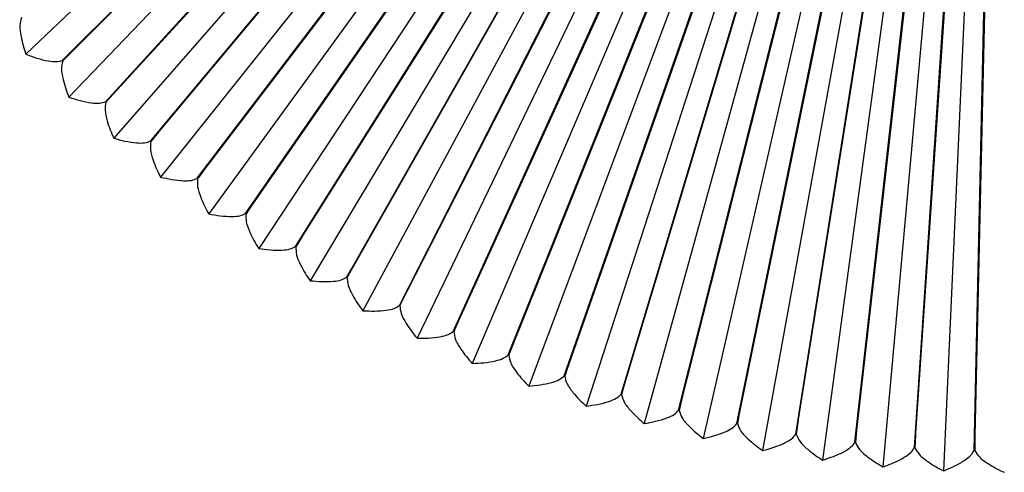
# Model space of a CAD drawing. Header units: millimetres. Extents: x -229 to 229, y -229 to 0.
# Tile 1 of 5: x -166 to 0, y -229 to -152. Entities that reach past the tile are written whole.
import ezdxf

# ---------------------------------------------------------------- set-up
doc = ezdxf.new("R2010")
doc.units = ezdxf.units.MM

msp = doc.modelspace()

# ---------------------------------------------------------------- linework, layer by layer
at = {"color": 7, "linetype": 'Continuous', "lineweight": 25}
for p, q in [((-159.03, -158.96), (-36.56, -36.41)), ((-158.96, -159.03), (-36.41, -36.56)), ((-151.73, -165.94), (-34.89, -38.01)), ((-151.67, -166), (-34.73, -38.16)), ((-40.54, -38.76), (-165.16, -157.91)), ((-144.14, -172.58), (-33.15, -39.54)), ((-144.07, -172.64), (-32.99, -39.68)), ((-38.76, -40.54), (-157.91, -165.16)), ((-136.25, -178.87), (-31.34, -40.99)), ((-136.18, -178.93), (-31.17, -41.12)), ((-36.91, -42.24), (-150.34, -172.08)), ((-128.09, -184.8), (-29.47, -42.35)), ((-128.01, -184.86), (-29.3, -42.48)), ((-34.97, -43.86), (-142.47, -178.65)), ((-119.67, -190.37), (-27.54, -43.63)), ((-119.59, -190.41), (-27.36, -43.75)), ((-111.01, -195.54), (-25.56, -44.83)), ((-32.97, -45.38), (-134.31, -184.87)), ((-110.93, -195.59), (-25.37, -44.93)), ((-102.12, -200.33), (-23.52, -45.93)), ((-102.04, -200.37), (-23.33, -46.03)), ((-30.9, -46.81), (-125.88, -190.71)), ((-28.77, -48.15), (-117.2, -196.16)), ((-93.03, -204.71), (-21.44, -46.94)), ((-92.95, -204.74), (-21.24, -47.03)), ((-83.75, -208.67), (-19.31, -47.85)), ((-83.67, -208.71), (-19.11, -47.93)), ((-26.58, -49.4), (-108.28, -201.22)), ((-74.31, -212.22), (-17.14, -48.67)), ((-74.22, -212.25), (-16.94, -48.74)), ((-64.71, -215.34), (-14.94, -49.39)), ((-64.62, -215.37), (-14.74, -49.45)), ((-24.34, -50.54), (-99.14, -205.88)), ((-54.98, -218.03), (-12.71, -50.01)), ((-54.9, -218.05), (-12.5, -50.06)), ((-45.15, -220.27), (-10.46, -50.53)), ((-45.06, -220.29), (-10.24, -50.57)), ((-35.22, -222.08), (-8.18, -50.95)), ((-35.13, -222.09), (-7.97, -50.98)), ((-25.22, -223.43), (-5.88, -51.26)), ((-25.13, -223.44), (-5.67, -51.29)), ((-15.17, -224.34), (-3.58, -51.48)), ((-15.08, -224.35), (-3.36, -51.49)), ((-22.05, -51.58), (-89.81, -210.12)), ((-19.71, -52.52), (-80.29, -213.94)), ((-17.33, -53.35), (-70.61, -217.32)), ((-14.92, -54.07), (-60.79, -220.27)), ((-12.48, -54.69), (-50.85, -222.78)), ((-10.02, -55.19), (-40.8, -224.84)), ((-7.53, -55.59), (-30.67, -226.44)), ((-5.03, -55.87), (-20.48, -227.59)), ((-2.52, -56.04), (-10.25, -228.28)), ((-5.09, -224.8), (-2.98, -129.2)), ((-5, -224.8), (-2.82, -129.2)), ((-159.03, -158.96), (-157.57, -157.57)), ((-157.57, -157.57), (-158.96, -159.03)), ((-151.73, -165.94), (-150.34, -164.48)), ((-150.34, -164.48), (-151.67, -166)), ((-144.14, -172.58), (-142.81, -171.06)), ((-142.81, -171.06), (-144.07, -172.64)), ((-136.25, -178.87), (-134.99, -177.29)), ((-134.99, -177.29), (-136.18, -178.93)), ((-128.09, -184.8), (-126.9, -183.17)), ((-126.9, -183.17), (-128.01, -184.86)), ((-119.67, -190.37), (-118.55, -188.68)), ((-118.55, -188.68), (-119.59, -190.41)), ((-111.01, -195.54), (-109.97, -193.81)), ((-109.97, -193.81), (-110.93, -195.59)), ((-102.12, -200.33), (-101.16, -198.55)), ((-101.16, -198.55), (-102.04, -200.37)), ((-93.03, -204.71), (-92.15, -202.89)), ((-92.15, -202.89), (-92.95, -204.74)), ((-83.75, -208.67), (-82.96, -206.82)), ((-82.96, -206.82), (-83.67, -208.71)), ((-74.31, -212.22), (-73.6, -210.33)), ((-73.6, -210.33), (-74.22, -212.25)), ((-64.71, -215.34), (-64.09, -213.42)), ((-64.09, -213.42), (-64.62, -215.37)), ((-54.98, -218.03), (-54.45, -216.08)), ((-54.45, -216.08), (-54.9, -218.05)), ((-45.15, -220.27), (-44.7, -218.31)), ((-44.7, -218.31), (-45.06, -220.29)), ((-35.22, -222.08), (-34.86, -220.09)), ((-34.86, -220.09), (-35.13, -222.09)), ((-25.22, -223.43), (-24.95, -221.43)), ((-24.95, -221.43), (-25.13, -223.44)), ((-15.17, -224.34), (-14.99, -222.33)), ((-14.99, -222.33), (-15.08, -224.35)), ((-5.09, -224.8), (-5, -222.78)), ((-5, -222.78), (-5, -224.8))]:
    msp.add_line(p, q, dxfattribs=at)
for points, knots in [([(-165.94, -151.74), (-166.06, -152.17), (-166.31, -153.08), (-166.04, -154.78), (-165.67, -156.41), (-165.33, -157.43), (-165.16, -157.91)], [0, 0, 0, 0, 0.258751, 0.553526, 0.787431, 1, 1, 1, 1]), ([(-165.16, -157.91), (-164.55, -158.15), (-163.25, -158.64), (-161.54, -159.05), (-160.04, -159.25), (-159.35, -159.06), (-159.03, -158.96)], [0, 0, 0, 0, 0.274997, 0.574862, 0.800319, 1, 1, 1, 1]), ([(-158.96, -159.03), (-159.06, -159.46), (-159.28, -160.39), (-158.93, -162.08), (-158.49, -163.68), (-158.1, -164.69), (-157.91, -165.16)], [0, 0, 0, 0, 0.258751, 0.553526, 0.787431, 1, 1, 1, 1]), ([(-157.91, -165.16), (-157.28, -165.37), (-155.97, -165.8), (-154.24, -166.14), (-152.74, -166.27), (-152.06, -166.04), (-151.73, -165.94)], [0, 0, 0, 0, 0.274997, 0.574862, 0.800319, 1, 1, 1, 1]), ([(-151.67, -166), (-151.75, -166.44), (-151.92, -167.38), (-151.5, -169.04), (-150.98, -170.63), (-150.55, -171.61), (-150.34, -172.08)], [0, 0, 0, 0, 0.258751, 0.553526, 0.787431, 1, 1, 1, 1]), ([(-150.34, -172.08), (-149.71, -172.26), (-148.38, -172.64), (-146.63, -172.89), (-145.13, -172.95), (-144.45, -172.7), (-144.14, -172.58)], [0, 0, 0, 0, 0.274997, 0.574862, 0.800319, 1, 1, 1, 1]), ([(-144.07, -172.64), (-144.13, -173.08), (-144.26, -174.02), (-143.76, -175.67), (-143.18, -177.23), (-142.7, -178.2), (-142.47, -178.65)], [0, 0, 0, 0, 0.258751, 0.553526, 0.787431, 1, 1, 1, 1]), ([(-142.47, -178.65), (-141.83, -178.8), (-140.48, -179.12), (-138.73, -179.3), (-137.22, -179.29), (-136.56, -179.01), (-136.25, -178.87)], [0, 0, 0, 0, 0.274997, 0.574862, 0.800319, 1, 1, 1, 1]), ([(-136.18, -178.93), (-136.22, -179.37), (-136.3, -180.32), (-135.74, -181.94), (-135.08, -183.48), (-134.56, -184.42), (-134.31, -184.87)], [0, 0, 0, 0, 0.258751, 0.553526, 0.787431, 1, 1, 1, 1]), ([(-134.31, -184.87), (-133.66, -184.99), (-132.3, -185.24), (-130.54, -185.34), (-129.04, -185.27), (-128.39, -184.95), (-128.09, -184.8)], [0, 0, 0, 0, 0.274997, 0.574862, 0.800319, 1, 1, 1, 1]), ([(-128.01, -184.86), (-128.03, -185.3), (-128.08, -186.25), (-127.44, -187.85), (-126.71, -189.35), (-126.15, -190.27), (-125.88, -190.71)], [0, 0, 0, 0, 0.258751, 0.553526, 0.787431, 1, 1, 1, 1]), ([(-125.88, -190.71), (-125.23, -190.8), (-123.86, -190.99), (-122.1, -191.01), (-120.6, -190.87), (-119.96, -190.53), (-119.67, -190.37)], [0, 0, 0, 0, 0.2749969, 0.574862, 0.8003194, 1, 1, 1, 1]), ([(-119.59, -190.41), (-119.59, -190.86), (-119.59, -191.81), (-118.88, -193.38), (-118.09, -194.85), (-117.49, -195.74), (-117.2, -196.16)], [0, 0, 0, 0, 0.258751, 0.553526, 0.787431, 1, 1, 1, 1]), ([(-117.2, -196.16), (-116.54, -196.22), (-115.17, -196.35), (-113.4, -196.3), (-111.91, -196.09), (-111.29, -195.72), (-111.01, -195.54)], [0, 0, 0, 0, 0.274997, 0.574862, 0.800319, 1, 1, 1, 1]), ([(-110.93, -195.59), (-110.91, -196.03), (-110.87, -196.99), (-110.09, -198.52), (-109.23, -199.95), (-108.59, -200.81), (-108.28, -201.22)], [0, 0, 0, 0, 0.258751, 0.553526, 0.787431, 1, 1, 1, 1]), ([(-108.28, -201.22), (-107.62, -201.26), (-106.24, -201.32), (-104.48, -201.19), (-103, -200.91), (-102.4, -200.51), (-102.12, -200.33)], [0, 0, 0, 0, 0.274997, 0.574862, 0.800319, 1, 1, 1, 1]), ([(-102.04, -200.37), (-102, -200.81), (-101.92, -201.76), (-101.07, -203.26), (-100.15, -204.65), (-99.47, -205.48), (-99.14, -205.88)], [0, 0, 0, 0, 0.258751, 0.553526, 0.787431, 1, 1, 1, 1]), ([(-99.14, -205.88), (-98.48, -205.88), (-97.1, -205.89), (-95.35, -205.67), (-93.88, -205.33), (-93.3, -204.91), (-93.03, -204.71)], [0, 0, 0, 0, 0.274997, 0.574862, 0.800319, 1, 1, 1, 1]), ([(-92.95, -204.74), (-92.89, -205.19), (-92.76, -206.13), (-91.85, -207.59), (-90.87, -208.93), (-90.15, -209.74), (-89.81, -210.12)], [0, 0, 0, 0, 0.258751, 0.553526, 0.787431, 1, 1, 1, 1]), ([(-89.81, -210.12), (-89.15, -210.09), (-87.77, -210.04), (-86.03, -209.74), (-84.58, -209.34), (-84.02, -208.88), (-83.75, -208.67)], [0, 0, 0, 0, 0.2749969, 0.574862, 0.8003194, 1, 1, 1, 1]), ([(-83.67, -208.71), (-83.59, -209.15), (-83.42, -210.08), (-82.44, -211.5), (-81.4, -212.8), (-80.65, -213.57), (-80.29, -213.94)], [0, 0, 0, 0, 0.258751, 0.553526, 0.787431, 1, 1, 1, 1]), ([(-80.29, -213.94), (-79.63, -213.88), (-78.26, -213.76), (-76.53, -213.39), (-75.1, -212.92), (-74.56, -212.44), (-74.31, -212.22)], [0, 0, 0, 0, 0.274997, 0.574862, 0.800319, 1, 1, 1, 1]), ([(-74.22, -212.25), (-74.12, -212.69), (-73.91, -213.62), (-72.87, -214.98), (-71.77, -216.24), (-70.99, -216.97), (-70.61, -217.32)], [0, 0, 0, 0, 0.258751, 0.553526, 0.787431, 1, 1, 1, 1]), ([(-70.61, -217.32), (-69.96, -217.24), (-68.59, -217.06), (-66.88, -216.61), (-65.47, -216.07), (-64.95, -215.58), (-64.71, -215.34)], [0, 0, 0, 0, 0.274997, 0.574862, 0.800319, 1, 1, 1, 1]), ([(-64.62, -215.37), (-64.51, -215.8), (-64.25, -216.72), (-63.15, -218.04), (-62, -219.24), (-61.18, -219.94), (-60.79, -220.27)], [0, 0, 0, 0, 0.258751, 0.553526, 0.787431, 1, 1, 1, 1]), ([(-60.79, -220.27), (-60.14, -220.16), (-58.78, -219.92), (-57.09, -219.39), (-55.71, -218.79), (-55.22, -218.27), (-54.98, -218.03)], [0, 0, 0, 0, 0.274997, 0.574862, 0.800319, 1, 1, 1, 1]), ([(-54.9, -218.05), (-54.76, -218.47), (-54.47, -219.38), (-53.31, -220.65), (-52.1, -221.8), (-51.25, -222.46), (-50.85, -222.78)], [0, 0, 0, 0, 0.258751, 0.553526, 0.787431, 1, 1, 1, 1]), ([(-50.85, -222.78), (-50.2, -222.63), (-48.85, -222.33), (-47.19, -221.73), (-45.84, -221.07), (-45.37, -220.53), (-45.15, -220.27)], [0, 0, 0, 0, 0.274997, 0.574862, 0.800319, 1, 1, 1, 1]), ([(-45.06, -220.29), (-44.9, -220.71), (-44.57, -221.6), (-43.35, -222.82), (-42.1, -223.91), (-41.22, -224.54), (-40.8, -224.84)], [0, 0, 0, 0, 0.258751, 0.553526, 0.787431, 1, 1, 1, 1]), ([(-40.8, -224.84), (-40.16, -224.66), (-38.83, -224.3), (-37.2, -223.63), (-35.87, -222.91), (-35.43, -222.34), (-35.22, -222.08)], [0, 0, 0, 0, 0.274997, 0.574862, 0.800319, 1, 1, 1, 1]), ([(-35.13, -222.09), (-34.95, -222.5), (-34.58, -223.38), (-33.31, -224.54), (-32.01, -225.58), (-31.1, -226.16), (-30.67, -226.44)], [0, 0, 0, 0, 0.258751, 0.553526, 0.787431, 1, 1, 1, 1]), ([(-30.67, -226.44), (-30.04, -226.24), (-28.73, -225.82), (-27.13, -225.07), (-25.84, -224.29), (-25.42, -223.71), (-25.22, -223.43)], [0, 0, 0, 0, 0.274997, 0.574862, 0.800319, 1, 1, 1, 1]), ([(-25.13, -223.44), (-24.94, -223.85), (-24.52, -224.71), (-23.21, -225.81), (-21.85, -226.79), (-20.92, -227.33), (-20.48, -227.59)], [0, 0, 0, 0, 0.258751, 0.553526, 0.787431, 1, 1, 1, 1]), ([(-20.48, -227.59), (-19.86, -227.36), (-18.57, -226.88), (-17, -226.06), (-15.75, -225.23), (-15.35, -224.62), (-15.17, -224.34)], [0, 0, 0, 0, 0.274997, 0.574862, 0.800319, 1, 1, 1, 1]), ([(-15.08, -224.35), (-14.87, -224.74), (-14.42, -225.58), (-13.05, -226.62), (-11.66, -227.54), (-10.7, -228.04), (-10.25, -228.28)], [0, 0, 0, 0, 0.258751, 0.553526, 0.787431, 1, 1, 1, 1]), ([(-10.25, -228.28), (-9.64, -228.02), (-8.37, -227.48), (-6.84, -226.6), (-5.63, -225.71), (-5.26, -225.09), (-5.09, -224.8)], [0, 0, 0, 0, 0.274997, 0.574862, 0.800319, 1, 1, 1, 1]), ([(-5, -224.8), (-4.77, -225.18), (-4.28, -226), (-2.87, -226.98), (-1.44, -227.83), (-0.46, -228.29), (0, -228.51)], [0, 0, 0, 0, 0.258751, 0.553526, 0.787431, 1, 1, 1, 1])]:
    msp.add_open_spline(points, degree=3, knots=knots, dxfattribs=at)

doc.saveas('drawing.dxf')
